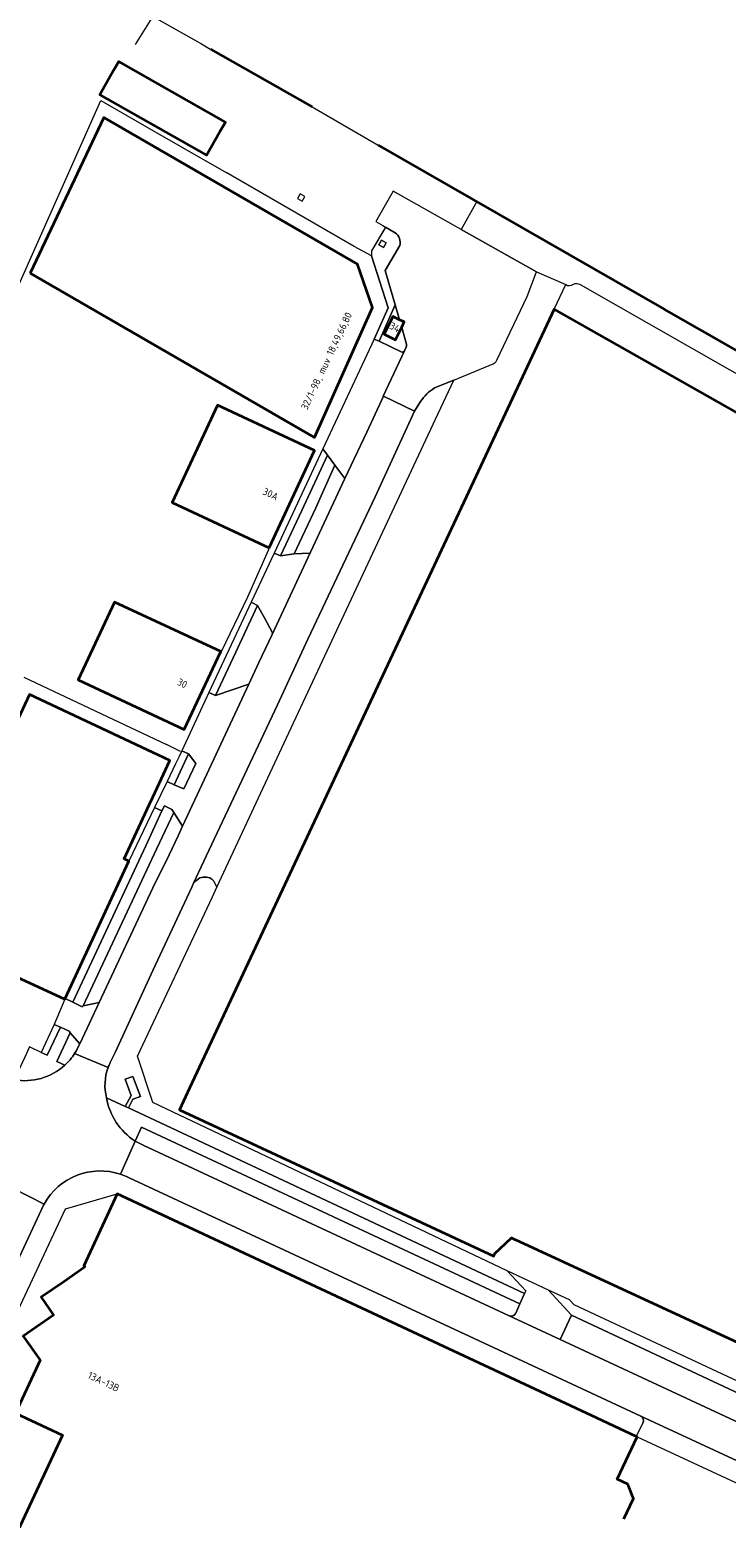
# Model space of a CAD drawing. Extents: x 150256 to 156914, y 461459 to 469481.
# Tile 104 of 256: x 152977 to 153107, y 464669 to 464946. Entities that reach past the tile are written whole.
import ezdxf
from ezdxf.enums import TextEntityAlignment as Align

# ---------------------------------------------------------------- set-up
doc = ezdxf.new("R2010")
doc.units = 0
doc.header["$LTSCALE"] = 0.75
for name, color, linetype, lineweight in [('B-RO-GK-BESCHOEIING-G', 251, 'GK-BESCHOEIING', 35), ('B-RO-GR-GROENVOORZIENING-GV', 251, 'CONTINUOUS', 18), ('B-RO-IE-TERREINAFSCHEIDING_KUNSTMATIG_HEKWERK-G', 251, 'IE-TERREINAFSCHEIDING-KUNSTMATIG', 18), ('B-RO-OG-BEBOUWING-GV', 6, 'CONTINUOUS', 35), ('B-RO-OG-BEBOUWING-T18', 1, 'CONTINUOUS', 18), ('B-RO-OG-TERREIN_CULTUURSCHEIDING-GV', 251, 'CONTINUOUS', 18), ('B-RO-OG-WATER-GV', 251, 'CONTINUOUS', 18), ('B-RO-VH-VERHARDING_ASFALT-GV', 251, 'CONTINUOUS', 18), ('B-RO-VH-VERHARDING_BETONSTRAATSTEEN-GV', 251, 'CONTINUOUS', 18), ('B-RO-VH-VERHARDING_TEGEL-GV', 251, 'CONTINUOUS', 18)]:
    doc.layers.add(name, color=color, linetype=linetype, lineweight=lineweight)
doc.styles.add('NLCS-ISO-M200-T18', font='NLCS-ISO.ttf', dxfattribs={"height": 360})
doc.linetypes.add('GK-BESCHOEIING', pattern='A,30,-5,[1,NLCS.SHX,S=1,R=0,X=0,Y=0],-5', length=40)
doc.linetypes.add('IE-TERREINAFSCHEIDING-KUNSTMATIG', pattern='A,4,[82,NLCS.SHX,S=0.75,R=90,X=0,Y=0],4,-2', length=10)

msp = doc.modelspace()

# ---------------------------------------------------------------- linework, layer by layer
at = {"layer": 'B-RO-GK-BESCHOEIING-G'}
for points in [[(153010.754, 464942.711), (153029.674, 464931.922)], [(153042.005, 464924.787), (153095.361, 464894.195)], [(153138.493, 464869.527), (153122.361, 464878.796), (153095.361, 464894.195)]]:
    msp.add_lwpolyline(points, dxfattribs=at)
at = {"layer": 'B-RO-GR-GROENVOORZIENING-GV'}
for points in [[(153026.958, 464914.847), (153027.825, 464914.35), (153028.322, 464915.217), (153027.455, 464915.714)], [(153042.16, 464906.222), (153043.027, 464905.725), (153043.524, 464906.592), (153042.657, 464907.089)]]:
    msp.add_lwpolyline(points, close=True, dxfattribs=at)
at = {"layer": 'B-RO-IE-TERREINAFSCHEIDING_KUNSTMATIG_HEKWERK-G'}
for points in [[(152996.765, 464943.603), (152999.844, 464948.575), (153000, 464948.748), (152999.949, 464948.873)], [(152947.112, 464838.888), (152975.069, 464898.867), (152990.292, 464933.155), (153000, 464927.554), (153005.067, 464924.64), (153013.638, 464919.711)], [(153043.226, 464909.259), (153040.777, 464905.111), (153040.777, 464904.123), (153037.513, 464905.877), (153013.638, 464919.711)], [(153041.293, 464888.625), (153043.391, 464893.319), (153043.895, 464894.447), (153040.777, 464904.123)], [(153074.834, 464894.175), (153076.997, 464898.796)], [(153021.676, 464849.647), (153021.473, 464849.185), (153017.63, 464840.476), (153012.749, 464830.245), (153012.714, 464830.171)], [(152975.946, 464825.524), (153002.561, 464812.933)], [(153005.176, 464811.684), (153002.561, 464812.933)]]:
    msp.add_lwpolyline(points, dxfattribs=at)
at = {"layer": 'B-RO-OG-BEBOUWING-GV'}
for points in [[(153012.44, 464927.223), (153013.511, 464929.106), (152993.641, 464940.409), (152992.676, 464938.71), (152990.123, 464934.214), (153009.989, 464922.914)], [(152977.093, 464900.911), (153030.126, 464870.241), (153040.971, 464894.483), (153040.979, 464894.502), (153038.133, 464902.614), (152990.849, 464929.977)], [(153046.407, 464890.861), (153046.868, 464891.812), (153046.01, 464892.227), (153044.74, 464892.843), (153043.133, 464889.526), (153045.261, 464888.495)], [(153021.676, 464849.647), (153030.15, 464867.811), (153012.043, 464876.258), (153003.569, 464858.093)], [(153012.66, 464830.288), (152992.835, 464839.536), (152986.038, 464825.002), (153005.844, 464815.764)], [(153003.121, 464809.862), (153003.186, 464810.002), (153000, 464811.497), (152977.005, 464822.284), (152968.501, 464804.103), (152973.526, 464801.74), (152961.452, 464775.66), (152983.592, 464765.41), (152983.654, 464765.543), (152995.539, 464791.215), (152994.642, 464791.632), (152999.322, 464801.695), (153000, 464803.152), (153001.599, 464806.59)]]:
    msp.add_lwpolyline(points, close=True, dxfattribs=at)
for points in [[(153131.185, 464862.283), (153074.834, 464894.175), (153011.341, 464758.506), (153006.82, 464748.845), (153004.933, 464744.814), (153063.562, 464717.464), (153063.797, 464717.968), (153065.786, 464719.841), (153065.836, 464719.888), (153066.9, 464720.89), (153067.513, 464720.606), (153067.591, 464720.57), (153130.698, 464691.333)], [(153087.857, 464668.481), (153089.609, 464672.241), (153088.578, 464674.936), (153086.595, 464675.869), (153090.316, 464683.778), (153090.157, 464683.852), (153081.77, 464687.773), (153000, 464726.001), (152993.342, 464729.114), (152987.123, 464715.685), (152987.296, 464715.606), (152987.175, 464715.342), (152983.371, 464712.707), (152979.178, 464709.802), (152981.45, 464706.483), (152975.804, 464702.567), (152978.965, 464698.066), (152974.393, 464688.195), (152983.152, 464684.06), (152947.069, 464606.966)]]:
    msp.add_lwpolyline(points, dxfattribs=at)
at = {"layer": 'B-RO-OG-TERREIN_CULTUURSCHEIDING-GV'}
for points in [[(153213.851, 464826.004), (153213.953, 464826.221), (153167.074, 464853.212), (153150.433, 464862.744), (153138.493, 464869.527), (153122.361, 464878.796), (153095.361, 464894.195), (153074.297, 464906.279), (153063.642, 464912.419), (153060.397, 464914.274), (153057.486, 464909.094), (153071.549, 464901.194), (153076.997, 464898.796)], [(153079.697, 464898.777), (153114.682, 464878.808), (153137.008, 464866.121), (153162.805, 464851.385), (153180.044, 464841.473), (153201.594, 464829.015), (153212.352, 464822.825), (153213.146, 464824.508), (153213.851, 464826.004)], [(153066.069, 464714.754), (153000, 464746.15), (152997.113, 464754.778), (153011.101, 464784.535), (153011.943, 464786.343), (153011.35, 464787.448), (153010.972, 464787.853), (153010.645, 464788.074), (153010.029, 464788.199), (153009.38, 464788.213), (153008.743, 464788.051), (153008.137, 464787.615), (153007.579, 464787.089), (153007.23, 464786.338), (153000, 464770.801), (152992.973, 464755.488), (152992.053, 464753.618)], [(152986.375, 464757.125), (152984.565, 464759.183), (152982.081, 464753.816), (152983.552, 464753.104)], [(152985.844, 464756.028), (152986.375, 464757.125)], [(152991.344, 464747.05), (152994.828, 464745.418), (152995.956, 464747.491), (152994.83, 464750.494), (152996.25, 464751.026), (152997.665, 464747.249), (152996.284, 464746.783), (152995.419, 464745.142), (153069.309, 464710.537), (153069.522, 464711.021), (153066.069, 464714.754)], [(153067.658, 464706.875), (153068.442, 464708.611), (152997.889, 464741.566), (152996.681, 464738.969), (152998.289, 464738.126), (153066.46, 464706.341)], [(153091.003, 464687.63), (153064.454, 464699.998), (152995.583, 464732.084)], [(152979.727, 464727.205), (152979.622, 464727.009), (152978.067, 464723.67), (152969.592, 464705.581), (152969.785, 464705.616), (152971.9, 464704.719), (152974.423, 464706.481), (152983.711, 464726.309), (152993.342, 464729.114), (153000, 464726.001), (153081.77, 464687.773), (153090.157, 464683.852), (153091.357, 464686.33)]]:
    msp.add_lwpolyline(points, dxfattribs=at)
for points in [[(153076.997, 464898.796, 0.3246374), (153078.417, 464898.883)], [(153078.417, 464898.883, -0.2687187), (153079.697, 464898.777)], [(152983.552, 464753.104, 0.0687385), (152985.408, 464755.279)], [(152985.408, 464755.279, 0.0211797), (152985.844, 464756.028)], [(152991.645, 464752.672, 0.151019), (152991.344, 464747.05)], [(152992.053, 464753.618, 0.0277865), (152991.645, 464752.672)], [(152993.982, 464732.758, 0.3632023), (152979.727, 464727.205)], [(152995.583, 464732.084, 0.0363575), (152993.982, 464732.758)], [(153067.073, 464706.357, 0.1985328), (153067.658, 464706.875)], [(153066.46, 464706.341, 0.1892321), (153067.073, 464706.357)], [(153091.357, 464686.33, 0.4278088), (153091.003, 464687.63)]]:
    msp.add_lwpolyline(points, format="xyb", dxfattribs=at)
for points in [[(153026.319, 464848.563), (153029.205, 464848.677), (153029.422, 464848.881), (153035.824, 464862.588), (153033.942, 464865.1), (153030.358, 464857.142)], [(152985.049, 464764.899), (152998.653, 464794.026), (153001.697, 464800.558), (153000.308, 464801.223), (152995.539, 464791.215), (152983.654, 464765.543)], [(153003.902, 464800.245), (153000.662, 464793.437), (152986.992, 464764.187), (152990.004, 464764.838), (153000, 464786.225), (153003.049, 464792.403), (153004.706, 464795.927), (153005.537, 464797.696)], [(152981.573, 464760.735), (152979.188, 464755.486), (152980.294, 464754.967), (152982.761, 464760.194)]]:
    msp.add_lwpolyline(points, close=True, dxfattribs=at)
at = {"layer": 'B-RO-OG-WATER-GV'}
msp.add_lwpolyline([(153000.125, 464948.773), (153009.055, 464943.681), (153010.806, 464942.682), (153016.325, 464939.554), (153028.515, 464932.585), (153029.674, 464931.922), (153042.005, 464924.787), (153060.397, 464914.274), (153063.642, 464912.419), (153074.297, 464906.279), (153095.361, 464894.195), (153122.361, 464878.796)], dxfattribs=at)
at = {"layer": 'B-RO-VH-VERHARDING_ASFALT-GV'}
for points in [[(152992.053, 464753.618), (152992.973, 464755.488), (153000, 464770.801), (153007.23, 464786.338), (153007.579, 464787.089), (153010.46, 464793.209), (153023.242, 464820.367), (153028.92, 464832.594), (153041.446, 464859.203), (153048.814, 464875.14), (153042.978, 464877.935), (153039.88, 464871.264), (153035.824, 464862.588), (153029.422, 464848.881), (153022.222, 464833.504)], [(153022.222, 464833.504), (153019.78, 464828.271), (153017.896, 464824.247), (153010.085, 464807.431), (153005.537, 464797.696), (153004.706, 464795.927), (153003.049, 464792.403), (153000, 464786.225), (152990.004, 464764.838), (152986.375, 464757.125), (152985.844, 464756.028)], [(152985.408, 464755.279), (152991.645, 464752.672)], [(152991.645, 464752.672), (152985.408, 464755.279)], [(152993.982, 464732.758), (152996.681, 464738.969)], [(153138.429, 464665.497), (153141.269, 464671.493), (153132.12, 464675.755), (153111.184, 464685.507), (153075.956, 464701.918), (153067.24, 464705.978), (153066.46, 464706.341), (152998.289, 464738.126), (152996.681, 464738.969), (152993.982, 464732.758)], [(152995.583, 464732.084), (153064.454, 464699.998), (153091.003, 464687.63), (153115.779, 464676.097), (153118.504, 464674.829), (153129.785, 464669.578), (153131.509, 464668.775), (153138.429, 464665.497)], [(152940.305, 464642.929), (152945.706, 464654.516), (152963.23, 464691.98), (152969.592, 464705.581), (152978.067, 464723.67), (152979.622, 464727.009), (152979.727, 464727.205), (152973.857, 464730.163), (152973.833, 464730.122)], [(152973.857, 464730.163), (152979.727, 464727.205)]]:
    msp.add_lwpolyline(points, dxfattribs=at)
for points in [[(152985.408, 464755.279, -0.0687385), (152983.552, 464753.104)], [(152985.844, 464756.028, -0.0211797), (152985.408, 464755.279)], [(152983.552, 464753.104, -0.230095), (152974.142, 464750.395)], [(152991.344, 464747.05, -0.151019), (152991.645, 464752.672)], [(152991.645, 464752.672, -0.0277865), (152992.053, 464753.618)], [(152996.681, 464738.969, -0.2092676), (152991.344, 464747.05)], [(152979.727, 464727.205, -0.3632023), (152993.982, 464732.758)], [(152993.982, 464732.758, -0.0363575), (152995.583, 464732.084)]]:
    msp.add_lwpolyline(points, format="xyb", dxfattribs=at)
at = {"layer": 'B-RO-VH-VERHARDING_BETONSTRAATSTEEN-GV'}
for points in [[(153064.133, 464884.673), (153069.781, 464896.534), (153071.549, 464901.194), (153057.486, 464909.094), (153044.816, 464916.212), (153041.551, 464910.531), (153042.852, 464909.786), (153043.364, 464909.493), (153045.178, 464908.457)], [(153045.178, 464908.457), (153043.364, 464909.493), (153040.777, 464905.111), (153040.777, 464904.123)], [(153040.777, 464904.123), (153043.895, 464894.447), (153043.391, 464893.319), (153041.293, 464888.625), (153042.167, 464888.201), (153045.204, 464894.995), (153043.343, 464901.387), (153046.038, 464906.07)], [(153046.038, 464906.07), (153043.343, 464901.387), (153045.204, 464894.995), (153046.01, 464892.227), (153046.868, 464891.812), (153046.407, 464890.861), (153046.555, 464890.354), (153047.262, 464887.883)], [(153047.262, 464887.883), (153046.555, 464890.354), (153046.407, 464890.861), (153045.261, 464888.495), (153043.133, 464889.526), (153044.74, 464892.843), (153046.01, 464892.227), (153045.204, 464894.995), (153042.167, 464888.201), (153046.271, 464886.209)], [(153046.271, 464886.209), (153042.167, 464888.201), (153041.293, 464888.625), (153031.711, 464868.126), (153032.579, 464866.947), (153033.942, 464865.1), (153035.824, 464862.588), (153039.88, 464871.264), (153042.978, 464877.935)], [(153042.978, 464877.935), (153042.961, 464877.943), (153046.916, 464886.441)], [(153046.916, 464886.441), (153042.961, 464877.943), (153042.978, 464877.935), (153048.814, 464875.14), (153049.925, 464876.993)], [(153046.916, 464886.441), (153047.214, 464887.084)], [(153047.214, 464887.084), (153046.916, 464886.441)], [(153052.488, 464879.488), (153056.105, 464880.967), (153063.452, 464883.973)], [(153010.46, 464793.209), (153007.579, 464787.089), (153008.137, 464787.615), (153008.743, 464788.051), (153009.38, 464788.213), (153010.029, 464788.199), (153010.645, 464788.074), (153010.972, 464787.853), (153011.35, 464787.448), (153011.943, 464786.343), (153025.348, 464815.122), (153052.721, 464873.651), (153056.105, 464880.967), (153052.488, 464879.488)], [(153049.925, 464876.993), (153048.814, 464875.14), (153041.446, 464859.203), (153028.92, 464832.594), (153023.242, 464820.367), (153010.46, 464793.209)], [(153066.46, 464706.341), (153067.24, 464705.978), (153075.956, 464701.918), (153078.071, 464706.458), (153073.789, 464711.158), (153066.069, 464714.754), (153069.522, 464711.021), (153069.309, 464710.537), (153068.442, 464708.611), (153067.658, 464706.875)], [(153115.779, 464676.097), (153091.003, 464687.63)], [(153091.357, 464686.33), (153090.157, 464683.852), (153090.316, 464683.778), (153114.697, 464672.427)]]:
    msp.add_lwpolyline(points, dxfattribs=at)
for points in [[(153042.16, 464906.222), (153042.657, 464907.089), (153043.524, 464906.592), (153043.027, 464905.725)], [(153029.422, 464848.881), (153029.205, 464848.677), (153026.319, 464848.563), (153023.819, 464848.165), (153022.614, 464848.689), (153018.304, 464839.495), (153019.531, 464838.923), (153020.804, 464836.603), (153022.312, 464833.796), (153022.222, 464833.504)], [(153005.375, 464811.779), (153006.62, 464811.191), (153007.987, 464809.407), (153005.761, 464804.666), (153003.977, 464805.467), (153002.674, 464806.082), (153000.308, 464801.223), (153001.697, 464800.558), (153002.151, 464801.503), (153003.544, 464800.832), (153003.902, 464800.245), (153005.537, 464797.696), (153010.085, 464807.431), (153017.896, 464824.247), (153011.675, 464822.076), (153010.446, 464822.649)], [(153004.227, 464809.357), (153002.674, 464806.082), (153003.977, 464805.467), (153006.62, 464811.191), (153005.375, 464811.779), (153004.879, 464810.732)], [(152984.565, 464759.183), (152986.375, 464757.125), (152990.004, 464764.838), (152986.992, 464764.187), (152986.81, 464764.041), (152985.049, 464764.899), (152983.654, 464765.543), (152983.592, 464765.41), (152981.573, 464760.735), (152982.761, 464760.194), (152984.364, 464759.485)], [(153111.184, 464685.507), (153113.281, 464690.009), (153078.071, 464706.458), (153075.956, 464701.918)]]:
    msp.add_lwpolyline(points, close=True, dxfattribs=at)
for points in [[(153046.038, 464906.07, 0.3207743), (153045.178, 464908.457)], [(153045.178, 464908.457, -0.3207743), (153046.038, 464906.07)], [(153047.214, 464887.084, 0.1352074), (153047.262, 464887.883)], [(153047.262, 464887.883, -0.1352074), (153047.214, 464887.084)], [(153046.916, 464886.441, -0.409323), (153046.271, 464886.209)], [(153046.271, 464886.209, 0.409323), (153046.916, 464886.441)], [(153063.452, 464883.973, 0.1832159), (153064.133, 464884.673)], [(153052.488, 464879.488, 0.1039961), (153049.925, 464876.993)], [(153049.925, 464876.993, -0.1039961), (153052.488, 464879.488)], [(153067.658, 464706.875, -0.1985328), (153067.073, 464706.357)], [(153067.073, 464706.357, -0.1892321), (153066.46, 464706.341)], [(153091.003, 464687.63, -0.4278088), (153091.357, 464686.33)]]:
    msp.add_lwpolyline(points, format="xyb", dxfattribs=at)
at = {"layer": 'B-RO-VH-VERHARDING_TEGEL-GV'}
for points in [[(153023.819, 464848.165), (153027.785, 464856.63), (153032.579, 464866.947), (153031.711, 464868.126), (153022.614, 464848.689)], [(153026.319, 464848.563), (153030.358, 464857.142), (153033.942, 464865.1), (153032.579, 464866.947), (153027.785, 464856.63), (153023.819, 464848.165)], [(153011.675, 464822.076), (153014.982, 464829.159), (153019.531, 464838.923), (153018.304, 464839.495), (153010.446, 464822.649)], [(153019.78, 464828.271), (153022.222, 464833.504), (153022.312, 464833.796), (153020.804, 464836.603), (153019.531, 464838.923), (153014.982, 464829.159), (153011.675, 464822.076), (153017.896, 464824.247)], [(153006.62, 464811.191), (153003.977, 464805.467), (153005.761, 464804.666), (153007.987, 464809.407)], [(153001.697, 464800.558), (152998.653, 464794.026), (152985.049, 464764.899), (152986.81, 464764.041), (152986.992, 464764.187), (153000.662, 464793.437), (153003.902, 464800.245), (153003.544, 464800.832), (153002.151, 464801.503)], [(152995.419, 464745.142), (152996.284, 464746.783), (152997.665, 464747.249), (152996.25, 464751.026), (152994.83, 464750.494), (152995.956, 464747.491), (152994.828, 464745.418)], [(153077.694, 464709.34), (153073.789, 464711.158), (153078.071, 464706.458), (153113.281, 464690.009), (153116.709, 464690.107), (153116.747, 464690.565), (153078.543, 464708.4)]]:
    msp.add_lwpolyline(points, close=True, dxfattribs=at)
for points in [[(152984.565, 464759.183), (152984.364, 464759.485), (152982.761, 464760.194), (152980.294, 464754.967), (152979.188, 464755.486), (152976.987, 464756.518), (152976.095, 464754.598), (152974.142, 464750.395)], [(152983.552, 464753.104), (152982.081, 464753.816), (152984.565, 464759.183)], [(153068.442, 464708.611), (153069.309, 464710.537), (152995.419, 464745.142), (152994.828, 464745.418), (152991.344, 464747.05)], [(152996.681, 464738.969), (152997.889, 464741.566), (153068.442, 464708.611)]]:
    msp.add_lwpolyline(points, dxfattribs=at)
for points in [[(152974.142, 464750.395, 0.230095), (152983.552, 464753.104)], [(152991.344, 464747.05, 0.2092676), (152996.681, 464738.969)]]:
    msp.add_lwpolyline(points, format="xyb", dxfattribs=at)

# ---------------------------------------------------------------- texts
at = {"layer": 'B-RO-OG-BEBOUWING-T18', "style": 'NLCS-ISO-M200-T18'}
for s, rotation, p in [('32/1-98, muv 18,49,66,80', 64.8, (153032.506, 464884.453)), ('34', 334.2, (153045.119, 464890.824)), ('30A', 335, (153021.95, 464859.695)), ('30', 334.8, (153005.474, 464824.392)), ('13A-13B', 334.7, (152990.826, 464694.06))]:
    msp.add_text(s, height=1.35, rotation=rotation, dxfattribs=at).set_placement(p, align=Align.MIDDLE)

doc.saveas('drawing.dxf')
